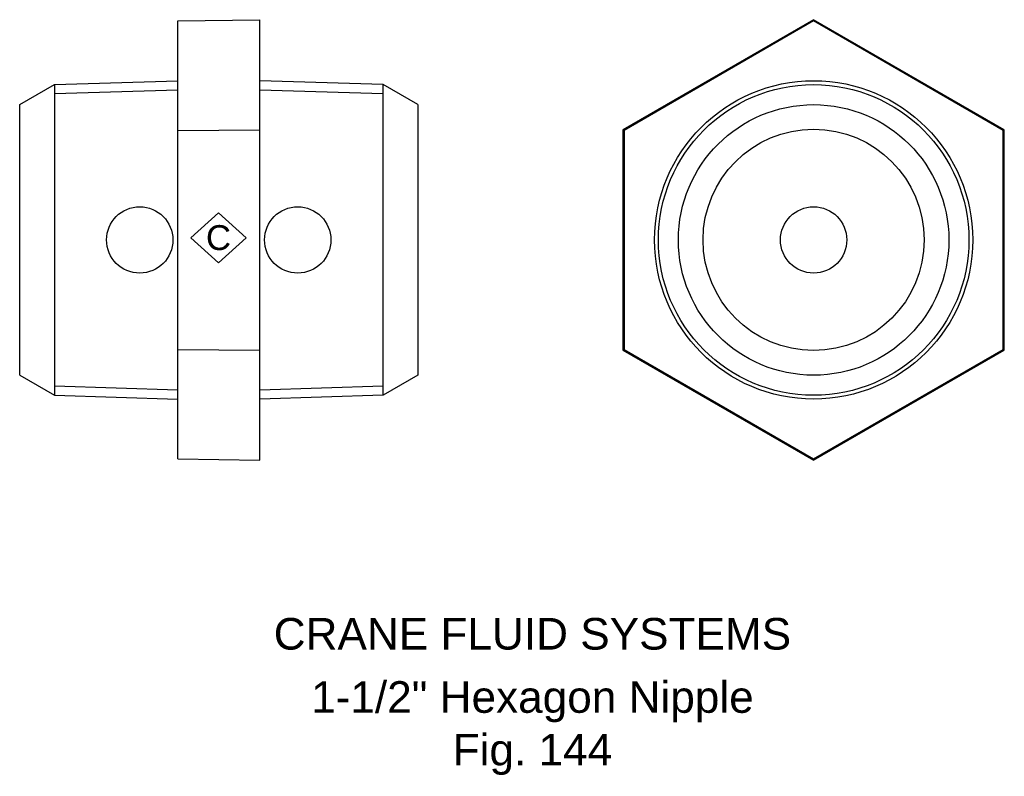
# Model space of a CAD drawing. Extents: x -19 to 137, y -85 to 35.
import ezdxf

# ---------------------------------------------------------------- set-up
doc = ezdxf.new("R2010")
doc.units = 0
doc.header["$MEASUREMENT"] = 0
doc.layers.get('0').update_dxf_attribs({"linetype": 'CONTINUOUS'})
for name, color, linetype in [('DETAIL', 2, 'CONTINUOUS'), ('ORIGIN', 6, 'CONTINUOUS'), ('SYMBOL', 3, 'CONTINUOUS')]:
    doc.layers.add(name, color=color, linetype=linetype)
doc.layers.add('TEXT', color=7, linetype='CONTINUOUS', lineweight=13)
doc.styles.add('fastrack', font='ARIAL.TTF')

# ---------------------------------------------------------------- blocks, each defined once
blk = doc.blocks.new('C Symbol')
at = {"layer": 'SYMBOL'}
for p, q in [((-10, 0), (0, 9)), ((0, 9), (10, 0)), ((0, -9), (-10, 0)), ((10, 0), (0, -9))]:
    blk.add_line(p, q, dxfattribs=at)
at = {"layer": 'SYMBOL', "insert": (0, 0), "char_height": 9, "attachment_point": 5, "style": 'fastrack'}
blk.add_mtext('C', dxfattribs=at)

msp = doc.modelspace()

# ---------------------------------------------------------------- linework, layer by layer
at = {"layer": 'DETAIL'}
for p, q in [((6, 34.64), (19, 34.84)), ((6, 17.32), (6, 34.64)), ((19, 17.42), (19, 34.84)), ((106.64, 34.84), (76.47, 17.42)), ((106.64, 34.64), (76.64, 17.32)), ((106.64, 34.64), (106.64, 34.84)), ((136.81, 17.42), (106.64, 34.84)), ((136.64, 17.32), (106.64, 34.64)), ((-13.5, 24.57), (6, 25.19)), ((38.5, 24.57), (19, 25.19)), ((-19, 21.4), (-13.5, 24.57)), ((-13.5, 24.57), (-13.5, -24.57)), ((-13.5, 24.57), (-13.5, -24.57)), ((6, 23.71), (-13.5, 23.09)), ((38.5, 23.09), (19, 23.71)), ((38.5, -24.57), (38.5, 24.57)), ((44, 21.4), (38.5, 24.57)), ((38.5, -24.57), (38.5, 24.57)), ((-19, -21.4), (-19, 21.4)), ((44, 21.4), (44, -21.4)), ((6, 17.32), (19, 17.42)), ((6, -17.32), (6, 17.32)), ((19, -17.42), (19, 17.42)), ((76.64, 17.32), (76.47, 17.42)), ((76.47, 17.42), (76.47, -17.42)), ((76.64, 17.32), (76.64, -17.32)), ((136.64, 17.32), (136.81, 17.42)), ((136.64, -17.32), (136.64, 17.32)), ((136.81, -17.42), (136.81, 17.42)), ((6, -17.32), (19, -17.42)), ((6, -34.64), (6, -17.32)), ((19, -34.84), (19, -17.42)), ((76.64, -17.32), (76.47, -17.42)), ((76.47, -17.42), (106.64, -34.84)), ((76.64, -17.32), (106.64, -34.64)), ((106.64, -34.64), (136.64, -17.32)), ((106.64, -34.84), (136.81, -17.42)), ((136.64, -17.32), (136.81, -17.42)), ((-19, -21.4), (-13.5, -24.57)), ((44, -21.4), (38.5, -24.57)), ((-13.5, -23.09), (6, -23.71)), ((19, -23.71), (38.5, -23.09)), ((-13.5, -24.57), (6, -25.18)), ((38.5, -24.57), (19, -25.18)), ((6, -34.64), (19, -34.84)), ((106.64, -34.64), (106.64, -34.84))]:
    msp.add_line(p, q, dxfattribs=at)
for radius in [25.18, 24.57, 21.4, 17.5]:
    msp.add_circle((106.64, 0), radius, dxfattribs=at)
at = {"layer": 'ORIGIN'}
for centre in [(0, 0), (25, 0), (106.64, 0)]:
    msp.add_circle(centre, 5.25, dxfattribs=at)

# ---------------------------------------------------------------- block references
at = {"xscale": 0.4375, "yscale": 0.4375, "zscale": 0.4375}
msp.add_blockref('C Symbol', (12.46, 0.34), dxfattribs=at)

# ---------------------------------------------------------------- texts
at = {"layer": 'TEXT', "char_height": 5, "attachment_point": 2, "style": 'fastrack'}
for s, insert in [('CRANE FLUID SYSTEMS', (62.14, -59.8)), ('\\A1;1-1/2" Hexagon Nipple\\PFig. 144', (62.14, -69.8))]:
    msp.add_mtext(s, dxfattribs=dict(at, insert=insert))

doc.saveas('drawing.dxf')
